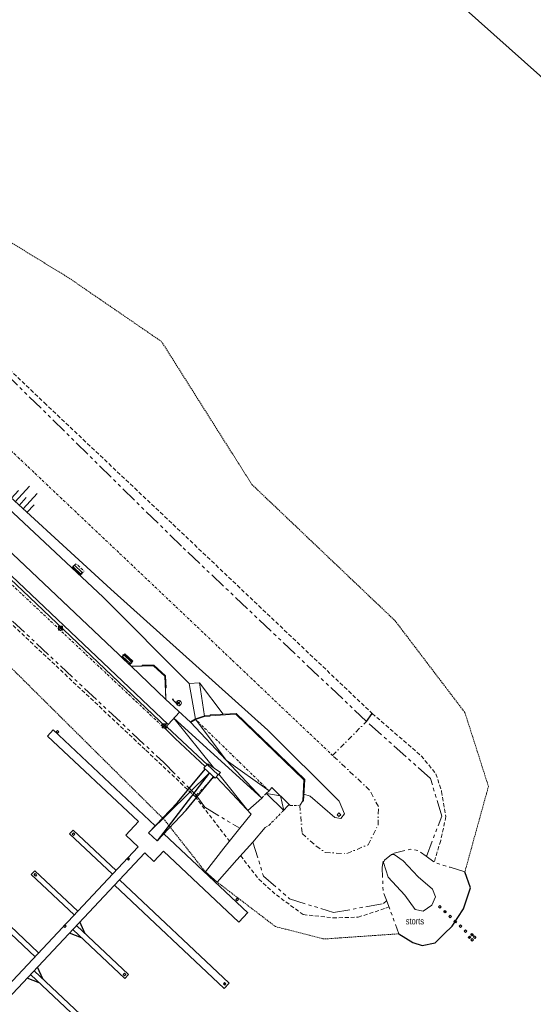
# Model space of a CAD drawing. Header units: metres. Extents: x 63969 to 66809, y 402115 to 403661.
# Tile 22 of 26: x 66391 to 66488, y 402473 to 402661. Entities that reach past the tile are written whole.
import ezdxf
from ezdxf.enums import TextEntityAlignment as Align

# ---------------------------------------------------------------- set-up
doc = ezdxf.new("R2010")
doc.units = ezdxf.units.M
for name, pattern in [('BORDER', [1.75, 0.5, -0.25, 0.5, -0.25, 0, -0.25]), ('DASHDOT', [1, 0.5, -0.25, 0, -0.25]), ('HIDDEN', [0.375, 0.25, -0.125]), ('PHANTOM2', [1.25, 0.625, -0.125, 0.125, -0.125, 0.125, -0.125])]:
    doc.linetypes.add(name, pattern=pattern)
doc.layers.get('0').update_dxf_attribs({"linetype": 'CONTINUOUS'})
for name, color, linetype, lineweight in [('BS-BEBOUWING', 253, 'CONTINUOUS', 0), ('BS-BETONBAND', 253, 'BORDER', 0), ('BS-DAMWAND', 253, 'CONTINUOUS', 0), ('BS-FUNDATIE', 253, 'CONTINUOUS', 0), ('BS-HEKWERK-KL-1_5M', 253, 'RASTER', 0), ('BS-KANT-KREUKELBERM', 35, 'PHANTOM2', 0), ('BS-KANT-VERHARDING', 253, 'CONTINUOUS', 0), ('BS-KRUINLIJN', 253, 'CONTINUOUS', 0), ('BS-KUNSTWERK-CONTOUR', 253, 'CONTINUOUS', 0), ('BS-LANTAARNPAAL-LICHTMAST', 253, 'CONTINUOUS', 0), ('BS-LANTAARNPAAL-WK', 253, 'CONTINUOUS', 0), ('BS-PERKOENRIJ-MET-BETONBAND', 213, 'DASHDOT', 0), ('BS-SYMBOOL-TALUD', 253, 'CONTINUOUS', 0), ('BS-TEENSCHOT-GECONSTRUEERD', 11, 'HIDDEN', 13), ('BS-TRAP-CONTOUR', 253, 'CONTINUOUS', 0), ('BS-TUSSENBERM', 253, 'CONTINUOUS', 0), ('BS-VERKEERSBORD', 253, 'CONTINUOUS', 0), ('BS-ZANDLIJN', 2, 'HIDDEN', 20), ('BS-ZITBANK', 253, 'CONTINUOUS', 0), ('TL-3.5mm Tekst', 3, 'CONTINUOUS', 35)]:
    doc.layers.add(name, color=color, linetype=linetype, lineweight=lineweight)
for name, color, linetype in [('BS-MEERPAAL', 253, 'CONTINUOUS'), ('BS-SCHEIDINGSL-TALUDBEKL-NTZ', 253, 'CONTINUOUS'), ('BS-SCHEIDINGSLIJN-TALUDBEKL', 253, 'CONTINUOUS'), ('BS-SCHEIDINGSLIJN-TALUDBEKLEDING', 253, 'CONTINUOUS'), ('BS-STEIGER (CONTOUR)', 253, 'CONTINUOUS'), ('BS-STORTSTEENLIJN', 255, 'CONTINUOUS')]:
    doc.layers.add(name, color=color, linetype=linetype)
doc.layers.add('TO-Viewport', color=152, linetype='CONTINUOUS', plot=False)
doc.styles.add('StagCAD', font='StagCAD.ttf')
doc.linetypes.add('RASTER', pattern='A,3,-2,[200,RASTER,S=0.75,R=0,X=0,Y=0],-2,3', length=10)

# ---------------------------------------------------------------- blocks, each defined once
blk = doc.blocks.new('S03')
at = {"color": 0}
for p, q in [((-2.01, 0), (-2.01, -2.01)), ((-1, 0), (-1, -4.01)), ((0, 0), (0, -2.01)), ((1, 0), (1, -4.01)), ((2.01, 0), (2.01, -2.01))]:
    blk.add_line(p, q, dxfattribs=at)
blk = doc.blocks.new('9', base_point=(65176.576, 407433.069637))
at = {"layer": 'BS-LANTAARNPAAL-WK'}
blk.add_lwpolyline([(65176.326, 407432.819637), (65176.826, 407432.819637), (65176.826, 407433.319637), (65176.326, 407433.319637)], close=True, dxfattribs=at)
for points in [[(65176.326, 407432.819637), (65176.826, 407433.319637)], [(65176.826, 407432.819637), (65176.326, 407433.319637)]]:
    blk.add_lwpolyline(points, dxfattribs=at)
blk = doc.blocks.new('Bankje')
at = {"layer": 'BS-ZITBANK'}
blk.add_line((-0.88, 0.87), (1, 0.19), dxfattribs=at)
blk.add_lwpolyline([(-1.02, 0.5), (-0.82, 1.02), (1.05, 0.33), (0.86, -0.19)], close=True, dxfattribs=at)
blk = doc.blocks.new('Stalen paaltje')
at = {"layer": 'BS-KUNSTWERK-CONTOUR'}
blk.add_circle((0, 0), 0.06, dxfattribs=at)
blk = doc.blocks.new('Meerpaal')
at = {"layer": 'BS-MEERPAAL'}
blk.add_lwpolyline([(0, 0), (0.35, 0), (0.35, 0.35), (0, 0.35)], close=True, dxfattribs=at)
blk = doc.blocks.new('4meerpalen')
at = {"layer": 'BS-SCHEIDINGSLIJN-TALUDBEKL', "xscale": -1, "rotation": 359.9999999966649}
for p in [(0.35, 1), (0.35, 0.3), (1.05, 1), (1.05, 0.3)]:
    blk.add_blockref('Meerpaal', p, dxfattribs=at)
blk = doc.blocks.new('Meerpalen')
at = {"layer": 'BS-MEERPAAL'}
for p in [(-7.1, -0.17), (-1.7, -0.17), (-0.35, -0.17)]:
    blk.add_blockref('Meerpaal', p, dxfattribs=at)
at = {"layer": 'BS-MEERPAAL', "xscale": -1}
for p, rotation in [((-5.4, -0.17), 359.9999999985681), ((-4.05, -0.17), 359.9999999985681), ((-2.7, -0.17), 359.9999999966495)]:
    blk.add_blockref('Meerpaal', p, dxfattribs=dict(at, rotation=rotation))
at = {"layer": 'BS-MEERPAAL', "rotation": 90.00000000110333}
blk.add_blockref('4meerpalen', (2.35, -0.52), dxfattribs=at)
blk = doc.blocks.new('Bord1')
at = {"layer": 'BS-HEKWERK-KL-1_5M'}
for p, q in [((0.12, 0.19), (0, 0.06)), ((0.12, 0.06), (0, 0.18)), ((1.2, 0.19), (1.07, 0.06)), ((1.2, 0.06), (1.07, 0.19))]:
    blk.add_line(p, q, dxfattribs=at)
for points in [[(0, 0.18), (0.12, 0.19), (0.12, 0.06), (0, 0.06)], [(1.2, 0.03), (1.2, 0.06), (0, 0.06), (0, 0.03)], [(1.2, 0.19), (1.07, 0.19), (1.07, 0.06), (1.2, 0.06)]]:
    blk.add_lwpolyline(points, close=True, dxfattribs=at)
blk = doc.blocks.new('17', base_point=(19504, 379108.256))
at = {"layer": 'BS-VERKEERSBORD'}
blk.add_polyline3d([(19503.84375, 379107.78725, 0), (19503.71875, 379107.84975, 0), (19503.59375, 379107.97475, 0), (19503.53125, 379108.09975, 0), (19503.5, 379108.22475, 0), (19503.5, 379108.28725, 0), (19503.53125, 379108.41225, 0), (19503.59375, 379108.53725, 0), (19503.71875, 379108.66225, 0), (19503.84375, 379108.72475, 0), (19503.96875, 379108.756, 0), (19504.03125, 379108.756, 0), (19504.15625, 379108.72475, 0), (19504.28125, 379108.66225, 0), (19504.40625, 379108.53725, 0), (19504.46875, 379108.41225, 0), (19504.5, 379108.28725, 0), (19504.5, 379108.22475, 0), (19504.46875, 379108.09975, 0), (19504.40625, 379107.97475, 0), (19504.28125, 379107.84975, 0), (19504.15625, 379107.78725, 0), (19504.03125, 379107.756, 0), (19503.96875, 379107.756, 0)], close=True, dxfattribs=at)
for points in [[(19504.34375, 379108.59975, 0), (19503.65625, 379107.91225, 0)], [(19503.65625, 379108.59975, 0), (19504.34375, 379107.91225, 0)]]:
    blk.add_polyline3d(points, dxfattribs=at)
blk = doc.blocks.new('Landhoofd')
at = {"layer": 'BS-FUNDATIE'}
for p, q in [((0, 0.1), (0, 1)), ((0, 1), (2.9, 1)), ((2.9, 0.1), (0, 0.1)), ((2.9, 1), (2.9, 0.1))]:
    blk.add_line(p, q, dxfattribs=at)

msp = doc.modelspace()

# ---------------------------------------------------------------- linework, layer by layer
at = {"layer": 'BS-BETONBAND'}
msp.add_line((66437.56, 402513.06), (66436.69, 402512.16), dxfattribs=at)
at = {"layer": 'BS-BETONBAND', "flags": 128}
for points in [[(66132.39, 402771.92), (66133.84, 402765.26), (66137.22, 402760.32), (66144.38, 402755.8), (66150.3, 402754.82), (66181.58, 402752.71), (66194.64, 402751.15), (66205.56, 402747.27), (66215.55, 402741.84), (66219.85, 402738.2), (66259.92, 402700.41), (66290.17, 402671.94), (66308.98, 402654.18), (66314.75, 402648.89), (66351.68, 402613.86), (66387.7, 402579.52), (66412.21, 402556.35), (66450.18, 402520.3)], [(66418.39, 402525.28), (66390.62, 402551.38), (66362.48, 402577.87)], [(66438.07, 402513.55), (66424.04, 402527.2)]]:
    msp.add_lwpolyline(points, dxfattribs=at)
msp.add_lwpolyline([(66402.06, 402554.63), (66400.55, 402556.09), (66401.31, 402556.88), (66402.82, 402555.42)], close=True, dxfattribs=at)
at = {"layer": 'BS-BETONBAND'}
for points in [[(66438.07, 402513.55), (66424.04, 402527.2)], [(66441.94, 402510.98), (66442.09, 402510.75), (66443.96, 402510.78)], [(66437.34, 402506.59), (66437.34, 402506.59), (66438.05, 402506.96), (66440.6, 402509.55)]]:
    msp.add_lwpolyline(points, dxfattribs=at)
at = {"layer": 'BS-DAMWAND'}
for p, q in [((66413.93, 402537.33), (66413.93, 402537.48)), ((66418.32, 402533.17), (66418.47, 402533.18)), ((66426.86, 402527.87), (66431.76, 402528.15)), ((66426.86, 402528.02), (66426.86, 402527.87)), ((66431.76, 402528.15), (66444.71, 402515.65)), ((66444.71, 402515.65), (66444.49, 402511.62)), ((66444.49, 402511.62), (66443.96, 402510.78)), ((66443.96, 402510.78), (66444.49, 402511.62)), ((66444.49, 402511.62), (66444.64, 402511.61))]:
    msp.add_line(p, q, dxfattribs=at)
for points in [[(66418.47, 402533.18), (66418.35, 402535.45), (66416.12, 402537.51), (66413.93, 402537.48)], [(66418.32, 402533.17), (66418.21, 402535.39), (66416.07, 402537.36), (66413.93, 402537.33)], [(66444.64, 402511.61), (66444.87, 402515.71), (66431.81, 402528.3), (66426.86, 402528.02)], [(66444.49, 402511.62), (66444.71, 402515.65), (66431.76, 402528.15), (66426.86, 402527.87)]]:
    msp.add_lwpolyline(points, dxfattribs=at)
at = {"layer": 'BS-FUNDATIE'}
msp.add_lwpolyline([(66451.03, 402508.98), (66451.4, 402508.64), (66451.74, 402509), (66451.37, 402509.34)], close=True, dxfattribs=at)
at = {"layer": 'BS-KANT-KREUKELBERM', "ltscale": 5}
for points in [[(66456.65, 402526.78), (66421.38, 402560.17), (66386.16, 402594.77), (66353.82, 402626.45), (66329.3, 402649.1), (66296.57, 402679.26), (66282.66, 402692.53), (66249.3, 402724.1), (66248.62, 402725.65)], [(66283.1, 402644.14), (66317.14, 402613.18), (66350.32, 402582.96), (66384.66, 402550.18), (66418, 402518.94), (66424.22, 402512.74), (66425.84, 402510.41), (66432.5, 402506.42)], [(66468.07, 402501.07), (66470.98, 402508.72), (66468.84, 402515.9), (66456.65, 402526.78)], [(66434.98, 402503.78), (66437.02, 402497.31), (66441.99, 402492.98), (66450.39, 402490.34), (66459.88, 402492.08), (66460.47, 402492.62)]]:
    msp.add_lwpolyline(points, dxfattribs=at)
at = {"layer": 'BS-KANT-KREUKELBERM', "ltscale": 5, "flags": 128}
for points in [[(66475.39, 402498.1), (66472.57, 402498.98), (66469.62, 402499.93), (66468, 402501.11), (66466.52, 402502.18), (66464.95, 402502.42), (66461.67, 402501.58)], [(66459.82, 402500.17), (66459.66, 402498.96), (66459.73, 402496.48), (66459.82, 402494.38), (66460.43, 402492.72), (66462.01, 402488.53), (66462.82, 402486.31)]]:
    msp.add_lwpolyline(points, dxfattribs=at)
at = {"layer": 'BS-KANT-VERHARDING'}
for p, q in [((66362.92, 402578.34), (66391.14, 402551.68)), ((66363.41, 402578.7), (66391.56, 402552.12)), ((66391.14, 402551.68), (66418.57, 402525.65)), ((66391.56, 402552.12), (66418.85, 402526.21)), ((66418.85, 402526.21), (66421.02, 402528.57)), ((66436.65, 402512.2), (66419.93, 402527.39)), ((66419.93, 402527.39), (66427.48, 402517.98)), ((66423.14, 402526.62), (66436.69, 402512.16)), ((66418.85, 402526.21), (66418.39, 402525.28)), ((66418.39, 402525.28), (66420.19, 402523.52)), ((66420.19, 402523.52), (66425.91, 402518.19)), ((66428.49, 402516.71), (66434.02, 402509.8)), ((66436.69, 402512.16), (66434.02, 402509.8))]:
    msp.add_line(p, q, dxfattribs=at)
at = {"layer": 'BS-KANT-VERHARDING', "flags": 128}
msp.add_lwpolyline([(66411.79, 402537.31), (66418.44, 402530.96), (66418.21, 402535.39), (66416.07, 402537.36), (66411.79, 402537.31), (66378.48, 402568.82)], dxfattribs=at)
at = {"layer": 'BS-KANT-VERHARDING'}
for points in [[(66413.93, 402537.33), (66411.79, 402537.31), (66378.48, 402568.82)], [(66411.79, 402537.31), (66418.44, 402530.96), (66418.32, 402533.17)], [(66423.14, 402526.62), (66418.44, 402530.96)], [(66424.04, 402527.2), (66429.91, 402519.39), (66438.07, 402513.55)], [(66418.63, 402525.78), (66418.63, 402525.78), (66420.56, 402523.9), (66426.39, 402518.46)], [(66426.27, 402518.58), (66426.39, 402518.71), (66428.83, 402517.07), (66428.39, 402516.6)], [(66428.02, 402516.21), (66430.19, 402513.96), (66434.66, 402509.11), (66432.5, 402506.42), (66429.49, 402502.61), (66425.94, 402498.11), (66428.17, 402496.18), (66431.96, 402500.41), (66434.98, 402503.78), (66437.34, 402506.59)]]:
    msp.add_lwpolyline(points, dxfattribs=at)
msp.add_lwpolyline([(66410.58, 402539.69), (66412.11, 402538.25), (66411.49, 402537.59), (66409.96, 402539.03)], close=True, dxfattribs=at)
at = {"layer": 'BS-KRUINLIJN', "flags": 128}
for points in [[(66444.71, 402512.9), (66444.71, 402512.9), (66445.92, 402512.54), (66450.64, 402508.45), (66451.73, 402508.26), (66452.43, 402509.19), (66451.45, 402511.56), (66437.85, 402525.14), (66407.94, 402551.96), (66382.65, 402575.13), (66347.82, 402608.6), (66310.27, 402644.36)], [(66371.12, 402583.55), (66406.45, 402550.49), (66422.85, 402534.02), (66424.85, 402534.13), (66429.35, 402528.14)]]:
    msp.add_lwpolyline(points, dxfattribs=at)
msp.add_lwpolyline([(66461.43, 402501.4), (66460.06, 402500.35), (66459.91, 402499.88), (66460.8, 402497.08), (66463.94, 402493.66), (66465.93, 402490.97), (66467.47, 402490.64), (66469.07, 402491.79), (66469.82, 402493.38), (66469.2, 402494.81), (66466.49, 402497.17), (66463.62, 402500.19), (66461.91, 402501.41)], close=True, dxfattribs=at)
at = {"layer": 'BS-PERKOENRIJ-MET-BETONBAND', "ltscale": 2}
msp.add_polyline3d([(66443.96, 402510.78, 0), (66444.37, 402505.43, 0), (66447.02, 402503.07, 0), (66448.77, 402501.79, 0), (66452.93, 402501.59, 0), (66456.95, 402503.28, 0), (66458.84, 402507.02, 0), (66458.91, 402510.54, 0), (66457.23, 402513.69, 0), (66450.18, 402520.3, 0), (66456.65, 402526.78, 0)], dxfattribs=at)
at = {"layer": 'BS-PERKOENRIJ-MET-BETONBAND'}
msp.add_polyline3d([(66424.22, 402512.74, 0), (66427.57, 402516.14, 0)], dxfattribs=at)
at = {"layer": 'BS-SCHEIDINGSL-TALUDBEKL-NTZ'}
for points in [[(66456.65, 402526.78, 0), (66457.75, 402528.28, 0)], [(66424.22, 402512.74, 0), (66423.97, 402512.48, 0)]]:
    msp.add_polyline3d(points, dxfattribs=at)
at = {"layer": 'BS-SCHEIDINGSLIJN-TALUDBEKLEDING', "flags": 128}
msp.add_lwpolyline([(66426.86, 402527.87), (66425.8, 402527.81), (66424.04, 402527.2), (66423.14, 402526.62), (66424.04, 402527.2), (66425.8, 402527.81)], close=True, dxfattribs=at)
at = {"layer": 'BS-SCHEIDINGSLIJN-TALUDBEKLEDING'}
msp.add_lwpolyline([(66426.86, 402527.87), (66425.8, 402527.81), (66424.04, 402527.2), (66423.14, 402526.62)], dxfattribs=at)
at = {"layer": 'BS-STEIGER (CONTOUR)'}
for p, q in [((66396.94, 402525.18), (66416.4, 402506.9)), ((66415.14, 402505.57), (66416.73, 402504.05)), ((66418.01, 402505.39), (66434.04, 402490.32)), ((66337.52, 402422.38), (66413.16, 402502.89)), ((66338.76, 402421.22), (66414.4, 402501.72)), ((66409.57, 402496.58), (66430.51, 402476.9)), ((66429.55, 402475.88), (66408.61, 402495.56)), ((66403.04, 402486.29), (66402.03, 402488.56)), ((66402.36, 402485.56), (66400.03, 402486.43)), ((66394.97, 402477.7), (66393.96, 402479.97)), ((66394.29, 402476.97), (66391.96, 402477.84)), ((66430.51, 402476.9), (66429.55, 402475.88))]:
    msp.add_line(p, q, dxfattribs=at)
for points in [[(66396.94, 402525.18), (66395.84, 402524), (66413.21, 402507.68), (66410.8, 402505.11), (66413.16, 402502.89)], [(66415.14, 402505.57), (66420.64, 402511.33), (66425.89, 402517.7)], [(66415.14, 402505.57), (66426.7, 402516.95), (66416.73, 402504.05)], [(66416.73, 402504.05), (66422.29, 402509.87), (66427.5, 402516.2)], [(66408.93, 402498.38), (66400.75, 402506.07), (66400.07, 402505.34), (66408.25, 402497.66)], [(66414.4, 402501.72), (66416.13, 402500.1), (66417.97, 402502.06), (66432.34, 402488.55), (66434.03, 402490.34)], [(66401.64, 402490.63), (66393.47, 402498.31), (66392.78, 402497.58), (66400.96, 402489.9)], [(66394.17, 402482.68), (66386, 402490.36), (66385.31, 402489.63), (66393.49, 402481.95)], [(66401.37, 402487.86), (66411.3, 402478.53), (66410.62, 402477.8), (66400.69, 402487.13)], [(66393.3, 402479.27), (66403.23, 402469.94), (66402.54, 402469.21), (66392.62, 402478.54)]]:
    msp.add_lwpolyline(points, dxfattribs=at)
at = {"layer": 'BS-STORTSTEENLIJN', "ltscale": 5, "flags": 128}
msp.add_lwpolyline([(66462.82, 402486.31), (66465.5, 402484.66), (66467.23, 402484.08), (66469.7, 402484.6), (66471.43, 402486.31), (66472.96, 402487.78), (66475.14, 402491.05), (66476.45, 402495.06), (66475.39, 402498.1)], dxfattribs=at)
at = {"layer": 'BS-TEENSCHOT-GECONSTRUEERD', "ltscale": 3}
for p, q in [((66386.85, 402547.38), (66414.62, 402521.28)), ((66414.62, 402521.28), (66423.97, 402512.48))]:
    msp.add_line(p, q, dxfattribs=at)
for points in [[(66248.62, 402725.65), (66267.46, 402708.41), (66297.72, 402679.94), (66316.47, 402662.23), (66322.25, 402656.94), (66359.26, 402621.83), (66395.27, 402587.5), (66419.77, 402564.34), (66457.75, 402528.28), (66467.07, 402520.22), (66469.87, 402516.81), (66470.96, 402513.43), (66471.77, 402508.64), (66470.78, 402504.06), (66469.56, 402499.98)], [(66423.97, 402512.48), (66430.55, 402503.95)], [(66432.66, 402501.2), (66436.13, 402496.7), (66439.47, 402493.72), (66444.59, 402489.97), (66450.26, 402489.34), (66455.07, 402489.48), (66460.34, 402491.19), (66460.9, 402491.47)]]:
    msp.add_lwpolyline(points, dxfattribs=at)
at = {"layer": 'BS-TRAP-CONTOUR'}
msp.add_line((66437.57, 402513.05), (66440.87, 402509.83), dxfattribs=at)
at = {"layer": 'BS-TRAP-CONTOUR', "flags": 128}
msp.add_lwpolyline([(66440.6, 402509.55), (66441.94, 402510.98), (66438.62, 402514.22), (66438.07, 402513.55), (66437.56, 402513.06)], dxfattribs=at)
at = {"layer": 'BS-TRAP-CONTOUR'}
msp.add_lwpolyline([(66437.57, 402513.05), (66440.28, 402512.6), (66440.87, 402509.83)], dxfattribs=at)
at = {"layer": 'BS-TUSSENBERM', "flags": 128}
for points in [[(66424.85, 402534.13), (66425.8, 402527.81)], [(66422.85, 402534.02), (66424.04, 402527.2)]]:
    msp.add_lwpolyline(points, dxfattribs=at)
at = {"layer": 'BS-TUSSENBERM'}
for points in [[(66424.85, 402534.13), (66425.8, 402527.81)], [(66422.85, 402534.02), (66424.04, 402527.2)]]:
    msp.add_lwpolyline(points, dxfattribs=at)
at = {"layer": 'BS-ZANDLIJN'}
msp.add_lwpolyline([(66139.91, 402677.16), (66141.82, 402683.36), (66142.47, 402693.94), (66146.86, 402703.71), (66155.37, 402710.25), (66162.62, 402712.19), (66173.88, 402711.05), (66178.06, 402709.14), (66194.74, 402699.15), (66244.95, 402668.52), (66242.23, 402661.98), (66260.19, 402650.09), (66260.24, 402647.09), (66263.04, 402646.25), (66275.45, 402643.64), (66279.63, 402640.3), (66301.07, 402620.82), (66346.72, 402577.28), (66384.85, 402541.06), (66418.19, 402507.97), (66425.94, 402498.11)], dxfattribs=at)
for points in [[(66248.62, 402725.65, 0), (66251.63, 402726.45, 0), (66285.34, 402698.61, 0), (66303.35, 402687.59, 0), (66336.27, 402655.07, 0), (66359.06, 402636.36, 0), (66399.99, 402611.26, 0), (66417.59, 402599.17, 0), (66434.82, 402571.92, 0), (66462.07, 402545.99, 0), (66475.4, 402528.46, 0), (66479.88, 402514.4, 0), (66475.39, 402498.1, 0)], [(66462.82, 402486.31, 0), (66448.6, 402485.32, 0), (66439.32, 402487.67, 0), (66428.17, 402496.18, 0)]]:
    msp.add_polyline3d(points, dxfattribs=at)
at = {"layer": 'TO-Viewport'}
msp.add_lwpolyline([(66488.99, 402185.9), (66719.78, 402444.79), (66209.3, 402899.86), (66053.35, 402883.07), (66018.76, 402844.27), (66064.14, 402564.64)], close=True, dxfattribs=at)

# ---------------------------------------------------------------- block references
msp.add_blockref('17', (66420.89, 402530.27))
for p, rotation in [((66397.5, 402524.81), 316.581645), ((66411.02, 402500.6), 316.7851979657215), ((66431.75, 402492.84), 316.581645), ((66398.94, 402487.75), 316.7851979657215), ((66410.3, 402478.55), 316.7851979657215), ((66429.37, 402476.77), 316.7851979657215)]:
    msp.add_blockref('Meerpaal', p, dxfattribs=dict(rotation=rotation))
at = {"xscale": -1, "rotation": 316.7851979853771}
for p in [(66400.83, 402505.07), (66393.55, 402497.31)]:
    msp.add_blockref('Meerpaal', p, dxfattribs=at)
at = {"layer": 'BS-BEBOUWING', "rotation": 316.581645}
msp.add_blockref('Bord1', (66419.64, 402530.94), dxfattribs=at)
at = {"layer": 'BS-FUNDATIE', "rotation": 317.0512921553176}
msp.add_blockref('Landhoofd', (66425.59, 402517.85), dxfattribs=at)
at = {"layer": 'BS-KUNSTWERK-CONTOUR'}
for p, rotation in [((66400.82, 402556.4), 245.1418953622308), ((66411.86, 402537.95), 65.677739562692)]:
    msp.add_blockref('Stalen paaltje', p, dxfattribs=dict(at, rotation=rotation))
at = {"layer": 'BS-KUNSTWERK-CONTOUR', "xscale": -1}
for p, rotation in [((66402.36, 402554.91), 26.95554511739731), ((66410.3, 402539.42), 207.4913893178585)]:
    msp.add_blockref('Stalen paaltje', p, dxfattribs=dict(at, rotation=rotation))
at = {"layer": 'BS-LANTAARNPAAL-LICHTMAST', "color": 4, "xscale": 1.5, "yscale": 1.5, "zscale": 1.5}
for p in [(66398.34, 402544.56), (66418.07, 402525.92)]:
    msp.add_blockref('9', p, dxfattribs=at)
at = {"layer": 'BS-MEERPAAL', "rotation": 316.5881189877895}
msp.add_blockref('Meerpalen', (66475.65, 402486.69), dxfattribs=at)
at = {"layer": 'BS-SYMBOOL-TALUD', "rotation": 137.512093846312}
msp.add_blockref('S03', (66390.47, 402567.96), dxfattribs=at)
at = {"layer": 'BS-ZITBANK'}
for p, rotation in [((66401.75, 402556.01), 156.1243598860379), ((66410.9, 402538.31), 336.660204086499)]:
    msp.add_blockref('Bankje', p, dxfattribs=dict(at, rotation=rotation))

# ---------------------------------------------------------------- texts
at = {"layer": 'BS-SCHEIDINGSLIJN-TALUDBEKLEDING', "width": 0.68}
msp.add_text('storts', height=1.25, dxfattribs=at).set_placement((66464.13, 402488.1))
at = {"layer": 'TL-3.5mm Tekst', "style": 'StagCAD', "width": 0.96}
for s, p in [('ZLRW-2014-01101 ', (66599.47, 402711.1)), ('ZLRW-2014-01102 ', (66549.41, 402654.94))]:
    msp.add_text(s, height=50, rotation=318.2837, dxfattribs=at).set_placement(p, align=Align.MIDDLE)

doc.saveas('drawing.dxf')
